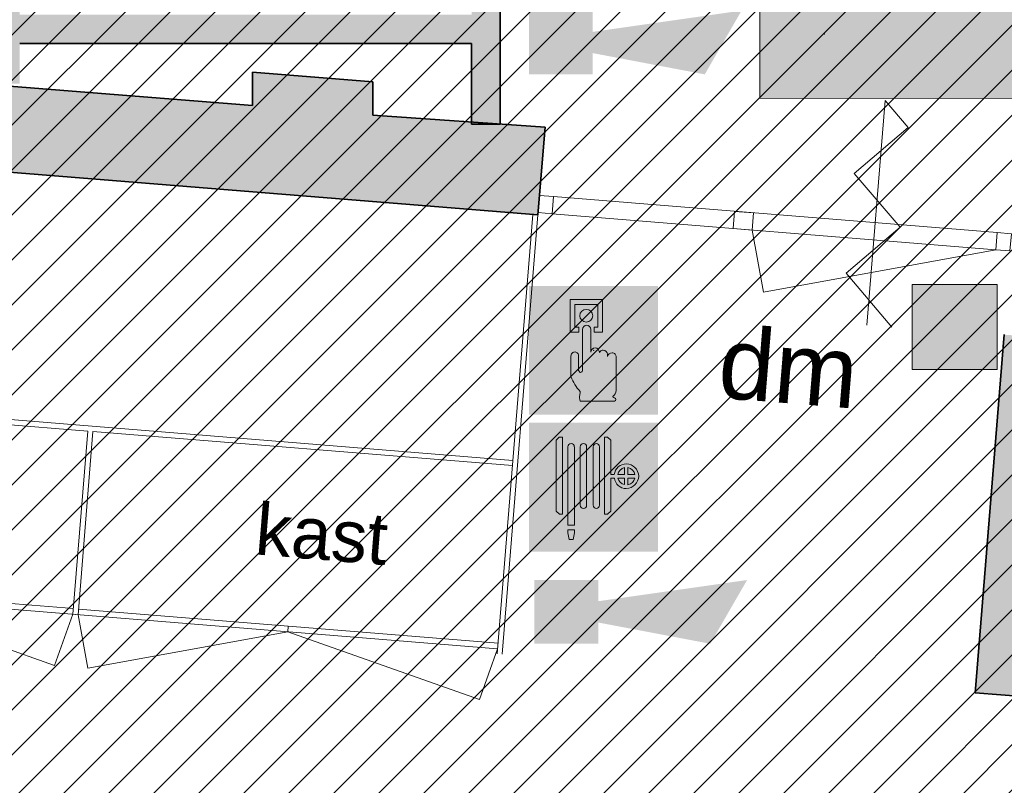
# Model space of a CAD drawing. Header units: millimetres. Extents: x -13022 to 1371524, y -38729 to 632593.
# Tile 12 of 256: x 454340 to 457778, y 574901 to 577575. Entities that reach past the tile are written whole.
import ezdxf

# ---------------------------------------------------------------- set-up
doc = ezdxf.new("R2010")
doc.units = ezdxf.units.MM
doc.header["$LTSCALE"] = 35
for name, color, linetype, lineweight in [('A LIJN 1', 1, 'Continuous', 20), ('A LIJN 2', 2, 'Continuous', 35), ('A LIJN 5', 5, 'Continuous', 13), ('A LIJN 9', 252, 'Continuous', 18), ('A OPMER', 10, 'Continuous', 50), ('Al65----_beveiliging-inst', 92, 'Continuous', 9), ('brandveiligheid voorzieningen', 10, 'Continuous', 9)]:
    doc.layers.add(name, color=color, linetype=linetype, lineweight=lineweight)
doc.styles.add('Arial20', font='arial.ttf', dxfattribs={"height": 0.1800000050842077})
doc.styles.add('Arial32', font='arial.ttf', dxfattribs={"height": 0.2499999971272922})

# ---------------------------------------------------------------- blocks, each defined once
blk = doc.blocks.new('Signaalgever (akoestisch)')
at = {"layer": 'Al65----_beveiliging-inst', "color": 10, "linetype": 'Continuous'}
for points in [[(3.712956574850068, 0), (3.712956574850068, 3.712956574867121), (0, 0), (0, 3.712956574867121)], [(10.23284543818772, 0), (12.37652191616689, 3.712956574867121), (3.712956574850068, 1.237652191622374), (3.712956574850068, 2.475304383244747)]]:
    blk.add_solid(points, dxfattribs=at)
blk = doc.blocks.new('Brandslanghaspel')
at = {"layer": 'brandveiligheid voorzieningen', "true_color": 0xffffff}
h = blk.add_hatch(color=7, dxfattribs=at)
h.paths.add_polyline_path([(-1.813099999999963, 2.182999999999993), (-1.98090000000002, 2.182999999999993), (-2.175299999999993, 2.364000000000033), (-2.175299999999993, 6.484000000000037), (-1.992600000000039, 6.663999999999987), (-1.813099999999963, 6.663999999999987)])
edge = h.paths.add_edge_path()
edge.add_arc((0.1716685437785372, 6.09723145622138), 0.1928873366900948, 92.01095951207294, 177.989040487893)
edge.add_line((-0.02109999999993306, 6.104000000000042), (-0.0213999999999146, 6.104000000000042))
edge.add_line((-0.02139999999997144, 6.104000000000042), (-0.02139999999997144, 2.701999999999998))
edge.add_line((-0.02139999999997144, 2.701999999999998), (-0.0210999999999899, 2.701999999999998))
edge.add_arc((0.1722579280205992, 2.711448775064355), 0.1935886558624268, 182.7976335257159, 267.8217742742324)
edge.add_arc((0.1572870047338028, 2.711391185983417), 0.1935409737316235, 272.2543291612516, 357.2187455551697)
edge.add_line((0.3505999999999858, 2.701999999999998), (0.3514999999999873, 2.701999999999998))
edge.add_line((0.3514999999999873, 2.701999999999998), (0.3514999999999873, 6.104000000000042))
edge.add_line((0.3514999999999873, 6.104000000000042), (0.3505999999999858, 6.104000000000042))
edge.add_arc((0.1577038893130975, 6.097115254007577), 0.1930189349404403, 2.044102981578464, 87.86340990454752)
edge = h.paths.add_edge_path()
edge.add_arc((-0.5786580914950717, 6.097058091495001), 0.193066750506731, 92.0605713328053, 177.9394286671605)
edge.add_line((-0.7716000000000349, 6.104000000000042), (-0.7720000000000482, 6.104000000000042))
edge.add_line((-0.7719999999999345, 6.104000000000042), (-0.7719999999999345, 2.701999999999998))
edge.add_line((-0.7719999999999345, 2.701999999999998), (-0.7715999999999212, 2.701999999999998))
edge.add_arc((-0.5778912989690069, 2.711803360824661), 0.1939566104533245, 182.8971976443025, 267.7222101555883)
edge.add_arc((-0.5932938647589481, 2.711893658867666), 0.1940462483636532, 272.2723529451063, 357.0774452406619)
edge.add_line((-0.3994999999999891, 2.701999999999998), (-0.3992000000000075, 2.701999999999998))
edge.add_line((-0.3992000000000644, 2.701999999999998), (-0.3992000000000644, 6.104000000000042))
edge.add_line((-0.3992000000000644, 6.104000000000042), (-0.3995000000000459, 6.104000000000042))
edge.add_arc((-0.5926308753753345, 6.096865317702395), 0.1932626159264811, 2.115670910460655, 87.91512499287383)
edge = h.paths.add_edge_path()
edge.add_arc((-1.296258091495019, 6.096843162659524), 0.1932744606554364, 91.99902916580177, 177.8778865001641)
edge.add_line((-1.489399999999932, 6.104000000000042), (-1.489399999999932, 1.534999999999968))
edge.add_line((-1.489399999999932, 1.534999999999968), (-1.116599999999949, 1.534999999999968))
edge.add_line((-1.116600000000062, 1.534999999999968), (-1.116600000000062, 6.104000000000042))
edge.add_line((-1.116600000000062, 6.104000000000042), (-1.117300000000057, 6.104000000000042))
edge.add_arc((-1.310265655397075, 6.097045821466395), 0.1930909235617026, 2.06395649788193, 87.84355638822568)
h.paths.add_polyline_path([(-1.115099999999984, 1.101999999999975), (-1.183300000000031, 0.7010000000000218), (-1.422400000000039, 0.7010000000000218), (-1.490300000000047, 1.105000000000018), (-1.490300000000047, 1.263000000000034), (-1.115099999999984, 1.263000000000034)])
edge = h.paths.add_edge_path()
edge.add_line((1.000700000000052, 4.489071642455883), (1.000700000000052, 6.484000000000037))
edge.add_line((1.000700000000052, 6.484000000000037), (0.8176000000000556, 6.663999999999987))
edge.add_line((0.8175999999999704, 6.663999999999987), (0.638499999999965, 6.663999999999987))
edge.add_line((0.6385000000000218, 6.663999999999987), (0.6385000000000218, 2.182999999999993))
edge.add_line((0.6385000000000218, 2.182999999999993), (0.8062000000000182, 2.182999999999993))
edge.add_line((0.8061999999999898, 2.182999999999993), (1.000699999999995, 2.364000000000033))
edge.add_line((1.000700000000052, 2.364000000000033), (1.000700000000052, 4.284999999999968))
edge.add_line((1.000700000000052, 4.284999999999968), (1.222800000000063, 4.284999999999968))
edge.add_arc((1.886564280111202, 4.339630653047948), 0.6660086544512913, 184.7050839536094, 271.9304783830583)
edge.add_arc((1.880673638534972, 4.423703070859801), 0.7502380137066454, 272.1638024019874, 357.8838316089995)
edge.add_arc((1.881752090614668, 4.368336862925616), 0.7491588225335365, 2.116161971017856, 87.9156160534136)
edge.add_arc((1.931546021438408, 4.376156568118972), 0.7411864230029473, 91.74313928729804, 171.2428322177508)
edge.add_arc((1.018200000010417, -221.5109638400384), 226.0000361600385, 89.95416337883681, 90.00443661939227)
edge = h.paths.add_edge_path(flags=16)
edge.add_line((1.802599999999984, 4.284999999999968), (1.802599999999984, 3.899999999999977))
edge.add_arc((1.920998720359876, 4.40720147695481), 0.5208373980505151, 193.5695191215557, 256.860438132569, ccw=False)
edge.add_line((1.414700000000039, 4.284999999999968), (1.802600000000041, 4.284999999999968))
edge = h.paths.add_edge_path(flags=16)
edge.add_line((1.802599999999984, 4.890999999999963), (1.802599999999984, 4.489000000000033))
edge.add_line((1.802599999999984, 4.489000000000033), (1.41119999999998, 4.489000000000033))
edge.add_arc((1.921221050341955, 4.383967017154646), 0.5207239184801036, 103.16759908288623, 168.3632784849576, ccw=False)
edge = h.paths.add_edge_path(flags=16)
edge.add_arc((1.898736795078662, 4.385323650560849), 0.5189254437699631, 11.52470556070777, 78.04824712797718)
edge.add_line((2.006200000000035, 4.893000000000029), (2.006200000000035, 4.489000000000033))
edge.add_line((2.006199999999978, 4.489000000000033), (2.407199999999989, 4.489000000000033))
edge = h.paths.add_edge_path(flags=16)
edge.add_arc((1.897128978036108, 4.407672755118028), 0.5212128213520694, 282.0792177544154, 346.3871435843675)
edge.add_line((2.403700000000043, 4.284999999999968), (2.006200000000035, 4.284999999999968))
edge.add_line((2.006200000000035, 4.284999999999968), (2.006200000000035, 3.898000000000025))
at = {"layer": 'Al65----_beveiliging-inst', "color": 7, "true_color": 0xffffff}
blk.add_solid([(-3.75, 0), (3.75, 0), (-3.75, 7.5), (3.75, 7.5)], dxfattribs=at)
blk.add_solid([(-3.75, 0), (3.75, 0), (-3.75, 7.5), (3.75, 7.5)], dxfattribs=at)
at = {"layer": 'Al65----_beveiliging-inst', "color": 10}
blk.add_solid([(-3.5, 0.25), (3.5, 0.25), (-3.5, 7.25), (3.5, 7.25)], dxfattribs=at)
at = {"layer": 'brandveiligheid voorzieningen', "color": 7, "true_color": 0xffffff}
for points in [[(-2.175299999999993, 6.484000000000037), (-1.992599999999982, 6.663999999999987)], [(-2.175299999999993, 2.364000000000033), (-2.175299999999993, 6.484000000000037)], [(-1.992600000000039, 6.663999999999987), (-1.81310000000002, 6.663999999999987)], [(-1.813099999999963, 6.663999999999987), (-1.813099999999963, 2.182999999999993)], [(0.8175999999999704, 6.663999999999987), (0.638499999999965, 6.663999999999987)], [(0.6385000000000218, 6.663999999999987), (0.6385000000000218, 2.182999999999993)], [(1.000700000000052, 6.484000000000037), (0.8176000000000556, 6.663999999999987)], [(1.000700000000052, 4.489071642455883), (1.000700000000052, 6.484000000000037)], [(-1.489399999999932, 6.104000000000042), (-1.489399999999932, 1.534999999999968)], [(-1.116600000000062, 6.104000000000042), (-1.117300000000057, 6.104000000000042)], [(-1.116600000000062, 1.534999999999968), (-1.116600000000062, 6.104000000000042)], [(-0.7716000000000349, 6.104000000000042), (-0.7720000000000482, 6.104000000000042)], [(-0.7719999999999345, 6.104000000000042), (-0.7719999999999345, 2.701999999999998)], [(-0.3992000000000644, 6.104000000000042), (-0.3995000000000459, 6.104000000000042)], [(-0.3992000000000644, 2.701999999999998), (-0.3992000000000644, 6.104000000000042)], [(-0.02109999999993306, 6.104000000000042), (-0.0213999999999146, 6.104000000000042)], [(-0.02139999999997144, 6.104000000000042), (-0.02139999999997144, 2.701999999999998)], [(0.3514999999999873, 6.104000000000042), (0.3505999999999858, 6.104000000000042)], [(0.3514999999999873, 2.701999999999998), (0.3514999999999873, 6.104000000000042)], [(1.802599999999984, 4.890999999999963), (1.802599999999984, 4.489000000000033)], [(2.006200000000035, 4.489000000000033), (2.006200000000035, 4.893000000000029)], [(1.000700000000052, 2.364000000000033), (1.000700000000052, 4.284999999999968)], [(1.000700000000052, 4.284999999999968), (1.222800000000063, 4.284999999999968)], [(1.802599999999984, 4.489000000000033), (1.41119999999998, 4.489000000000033)], [(1.414700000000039, 4.284999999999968), (1.802600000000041, 4.284999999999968)], [(1.802599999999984, 4.284999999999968), (1.802599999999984, 3.899999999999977)], [(2.407199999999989, 4.489000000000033), (2.006199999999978, 4.489000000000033)], [(2.006200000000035, 3.898000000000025), (2.006200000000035, 4.284999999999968)], [(2.006200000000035, 4.284999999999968), (2.403700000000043, 4.284999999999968)], [(-1.98090000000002, 2.182999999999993), (-2.17530000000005, 2.364000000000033)], [(-0.7719999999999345, 2.701999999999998), (-0.7715999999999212, 2.701999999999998)], [(-0.3994999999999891, 2.701999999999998), (-0.3992000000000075, 2.701999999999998)], [(-0.02139999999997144, 2.701999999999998), (-0.0210999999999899, 2.701999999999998)], [(0.3505999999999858, 2.701999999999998), (0.3514999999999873, 2.701999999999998)], [(0.8061999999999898, 2.182999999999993), (1.000699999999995, 2.364000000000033)], [(-1.813099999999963, 2.182999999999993), (-1.980899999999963, 2.182999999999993)], [(0.6385000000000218, 2.182999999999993), (0.8062000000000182, 2.182999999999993)], [(-1.490300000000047, 1.105000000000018), (-1.490300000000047, 1.263000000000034)], [(-1.490300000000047, 1.263000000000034), (-1.115100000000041, 1.263000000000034)], [(-1.489399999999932, 1.534999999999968), (-1.116599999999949, 1.534999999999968)], [(-1.115099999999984, 1.263000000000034), (-1.115099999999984, 1.101999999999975)], [(-1.422400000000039, 0.7010000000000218), (-1.490300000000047, 1.105000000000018)], [(-1.183300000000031, 0.7010000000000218), (-1.422400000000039, 0.7010000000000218)], [(-1.115099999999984, 1.101999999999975), (-1.183299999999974, 0.7010000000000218)]]:
    blk.add_lwpolyline(points, dxfattribs=at)
for points in [[(-1.30299999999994, 6.289999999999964, 0.3932999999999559), (-1.48939999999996, 6.104000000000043)], [(-1.117299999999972, 6.104000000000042, 0.3927999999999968), (-1.302999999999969, 6.289999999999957)], [(-0.5855999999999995, 6.289999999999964, 0.3932999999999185), (-0.7716000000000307, 6.104000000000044)], [(-0.3994999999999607, 6.104000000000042, 0.3929000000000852), (-0.5855999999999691, 6.290000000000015)], [(0.1648999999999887, 6.289999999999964, 0.3937999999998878), (-0.02110000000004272, 6.104000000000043)], [(0.3506000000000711, 6.104000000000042, 0.3929999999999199), (0.1649000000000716, 6.289999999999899)], [(1.908999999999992, 5.116999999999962, 0.361500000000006), (1.199000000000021, 4.489000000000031)], [(1.411200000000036, 4.489000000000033, -0.2924000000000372), (1.802600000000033, 4.890999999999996)], [(2.630400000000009, 4.395999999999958, 0.392899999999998), (1.908999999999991, 5.116999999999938)], [(2.006199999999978, 4.893000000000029, -0.2987000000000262), (2.407199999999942, 4.489000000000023)], [(1.199000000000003, 4.489000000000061, 0.0002193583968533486), (1.000699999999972, 4.489071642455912)], [(1.222799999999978, 4.284999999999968, 0.400099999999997), (1.908999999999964, 3.673999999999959)], [(1.802599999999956, 3.899999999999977, -0.2833999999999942), (1.414699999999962, 4.28499999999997)], [(1.908999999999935, 3.673999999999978, 0.3925000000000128), (2.630399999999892, 4.39599999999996)], [(2.403699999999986, 4.284999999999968, -0.288199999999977), (2.006199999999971, 3.898000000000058)], [(-0.7715999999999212, 2.701999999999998, 0.3880000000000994), (-0.5855999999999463, 2.517999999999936)], [(-0.5855999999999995, 2.518000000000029, 0.3878999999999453), (-0.399499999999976, 2.701999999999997)], [(-0.02109999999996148, 2.701999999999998, 0.3889999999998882), (0.1649000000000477, 2.518000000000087)], [(0.1649000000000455, 2.518000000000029, 0.3887000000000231), (0.3506000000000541, 2.701999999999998)]]:
    blk.add_lwpolyline(points, format="xyb", dxfattribs=at)
blk.add_point((4.999999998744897e-05, 3.75), dxfattribs=at)
blk = doc.blocks.new('Handbrandmelder')
at = {"layer": 'brandveiligheid voorzieningen', "true_color": 0xffffff}
h = blk.add_hatch(color=7, dxfattribs=at)
h.paths.add_polyline_path([(-1.362300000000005, 6.704000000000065), (-1.362300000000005, 4.817999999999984), (-0.8615999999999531, 4.817999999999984), (-0.8615999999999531, 5.105000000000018), (-1.086699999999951, 5.105000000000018), (-1.086699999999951, 6.416000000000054), (0.2412000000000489, 6.416000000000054), (0.2412000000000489, 5.105000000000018), (0.04229999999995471, 5.105000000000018), (0.04229999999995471, 4.817999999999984), (0.5291999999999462, 4.817999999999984), (0.5291999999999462, 6.704000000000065)])
edge = h.paths.add_edge_path()
edge.add_line((-0.7744000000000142, 0.7949999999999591), (1.217199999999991, 0.7949999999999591))
edge.add_arc((1.184803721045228, 0.9150839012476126), 0.1243770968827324, 285.0978454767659, 344.5738128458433)
edge.add_arc((1.195484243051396, 0.8747174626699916), 0.109458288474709, 3.814851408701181, 78.55699892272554)
edge.add_arc((1.215450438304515, 1.081053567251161), 0.09906901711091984, 186.406081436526, 271.01189771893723, ccw=False)
edge.add_arc((0.8951311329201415, 1.429528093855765), 0.4224763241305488, 301.679206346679, 358.7077007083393)
edge.add_line((1.317499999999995, 1.419999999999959), (1.317499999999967, 3.355999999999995))
edge.add_arc((1.081486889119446, 3.369604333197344), 0.2364048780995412, 356.7009913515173, 450.505791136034)
edge.add_arc((1.075081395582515, 3.342345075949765), 0.2636902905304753, 89.06159279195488, 168.7031401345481)
edge.add_line((0.8165000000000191, 3.394000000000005), (0.8164999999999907, 3.518000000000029))
edge.add_arc((0.5556438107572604, 3.507110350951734), 0.2610833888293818, 2.390469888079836, 87.79258356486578)
edge.add_arc((0.5704530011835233, 3.50642776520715), 0.2616154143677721, 91.0410009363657, 151.5647371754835)
edge.add_line((0.3404000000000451, 3.630999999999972), (0.3404000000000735, 3.643000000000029))
edge.add_arc((0.0797851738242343, 3.632360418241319), 0.260831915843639, 2.337797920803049, 87.79954707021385)
edge.add_arc((0.09911405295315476, 3.633166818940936), 0.2600000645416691, 92.05296153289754, 177.8325614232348)
edge.add_line((-0.1607000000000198, 3.643000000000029), (-0.1607000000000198, 4.966999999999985))
edge.add_arc((-0.4109663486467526, 4.968042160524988), 0.2502685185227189, 359.7614099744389, 447.1448072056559)
edge.add_arc((-0.3888415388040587, 4.957652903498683), 0.2605261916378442, 92.12460751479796, 177.9439144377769)
edge.add_line((-0.6491999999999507, 4.966999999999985), (-0.6491999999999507, 2.557000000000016))
edge.add_arc((-0.7221004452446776, 2.557732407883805), 0.07290412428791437, 299.05017427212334, 359.42438665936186, ccw=False)
edge.add_line((-0.6866999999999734, 2.494000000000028), (-0.7617999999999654, 2.456999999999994))
edge.add_line((-0.7617999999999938, 2.456999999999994), (-0.7867999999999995, 2.456999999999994))
edge.add_line((-0.7867999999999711, 2.456999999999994), (-0.874499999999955, 2.56899999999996))
edge.add_line((-0.8745000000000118, 2.56899999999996), (-0.8745000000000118, 3.418999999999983))
edge.add_arc((-1.086056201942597, 3.443345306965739), 0.2129523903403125, 353.4354350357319, 446.9700572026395)
edge.add_arc((-1.078000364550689, 3.420914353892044), 0.2351074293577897, 89.22004572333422, 180.4665340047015)
edge.add_line((-1.313099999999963, 3.418999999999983), (-1.313099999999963, 2.281999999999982))
edge.add_line((-1.313099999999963, 2.282000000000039), (-1.313099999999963, 2.219000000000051))
edge.add_arc((0.9800915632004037, 3.05278358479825), 2.44006610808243, 199.9808058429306, 224.0251806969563)
edge.add_arc((-28.56458777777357, 4.729210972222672), 27.99404121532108, 352.66871906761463, 353.08124823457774, ccw=False)
edge.add_arc((-0.07303414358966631, 1.025300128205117), 0.7382087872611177, 169.7231517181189, 198.1780845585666)
edge = h.paths.add_edge_path(flags=17)
edge.add_arc((-0.4353433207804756, 5.779888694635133), 0.3920893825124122, 271.8332605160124, 357.9700289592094)
edge.add_arc((-0.4344971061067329, 5.742470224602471), 0.3917044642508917, 3.443843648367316, 88.28877503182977)
edge.add_arc((-0.4184133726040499, 5.749796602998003), 0.3842284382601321, 90.65414391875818, 177.5830480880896)
edge.add_arc((-0.4087352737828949, 5.781623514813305), 0.3938747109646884, 182.2733025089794, 267.9536111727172)
at = {"layer": 'Al65----_beveiliging-inst', "color": 7, "true_color": 0xffffff}
blk.add_solid([(-3.75, 0), (3.75, 0), (-3.75, 7.5), (3.75, 7.5)], dxfattribs=at)
at = {"layer": 'Al65----_beveiliging-inst', "color": 10}
blk.add_solid([(-3.5, 0.25), (3.5, 0.25), (-3.5, 7.25), (3.5, 7.25)], dxfattribs=at)
at = {"layer": 'brandveiligheid voorzieningen', "color": 7, "true_color": 0xffffff}
for points in [[(-1.362300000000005, 6.704000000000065), (-1.362300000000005, 4.818000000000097)], [(0.5291999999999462, 6.704000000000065), (-1.362300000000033, 6.704000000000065)], [(-1.086699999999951, 5.105000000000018), (-1.086699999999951, 6.416000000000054)], [(-1.086699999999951, 6.416000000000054), (0.2412000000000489, 6.416000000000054)], [(0.2412000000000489, 6.416000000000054), (0.2412000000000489, 5.105000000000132)], [(0.5291999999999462, 4.817999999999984), (0.5291999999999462, 6.704000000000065)], [(-1.362300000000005, 4.817999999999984), (-0.8616000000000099, 4.817999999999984)], [(-0.8615999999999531, 5.105000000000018), (-1.086699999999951, 5.105000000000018)], [(-0.8615999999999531, 4.817999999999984), (-0.8615999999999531, 5.105000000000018)], [(-0.6491999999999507, 4.966999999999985), (-0.6491999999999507, 2.557000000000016)], [(-0.1607000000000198, 3.643000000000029), (-0.1607000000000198, 4.966999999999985)], [(0.2412000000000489, 5.105000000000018), (0.04230000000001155, 5.105000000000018)], [(0.04229999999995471, 5.105000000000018), (0.04229999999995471, 4.817999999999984)], [(0.04229999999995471, 4.817999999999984), (0.5291999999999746, 4.817999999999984)], [(0.3404000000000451, 3.630999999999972), (0.3404000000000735, 3.643000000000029)], [(0.8165000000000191, 3.394000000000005), (0.8164999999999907, 3.518000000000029)], [(-1.313099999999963, 3.418999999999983), (-1.313099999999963, 2.281999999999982)], [(-0.8745000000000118, 2.56899999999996), (-0.8745000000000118, 3.418999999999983)], [(1.317499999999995, 1.419999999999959), (1.317499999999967, 3.355999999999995)], [(-0.7867999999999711, 2.456999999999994), (-0.874499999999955, 2.56899999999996)], [(-0.7617999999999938, 2.456999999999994), (-0.7867999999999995, 2.456999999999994)], [(-0.6866999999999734, 2.494000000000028), (-0.7617999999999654, 2.456999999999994)], [(-1.313099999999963, 2.282000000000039), (-1.313099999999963, 2.219000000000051)], [(-0.7744000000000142, 0.7949999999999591), (1.217199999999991, 0.7949999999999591)]]:
    blk.add_lwpolyline(points, dxfattribs=at)
for points in [[(-0.802299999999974, 5.765999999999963, -0.3986000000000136), (-0.4227999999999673, 6.134000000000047)], [(-0.4228000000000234, 5.388000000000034, -0.3922999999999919), (-0.8023000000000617, 5.765999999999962)], [(-0.4228000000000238, 6.133999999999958, -0.3880999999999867), (-0.04350000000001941, 5.765999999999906)], [(-0.04349999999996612, 5.76600000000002, -0.39459999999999), (-0.4227999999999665, 5.388000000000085)], [(-0.3984999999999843, 5.217999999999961, 0.392999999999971), (-0.6491999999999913, 4.966999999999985)], [(-0.1606999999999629, 4.966999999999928, 0.4008999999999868), (-0.3984999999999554, 5.217999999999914)], [(-1.074800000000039, 3.655999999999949, 0.4206000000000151), (-1.313100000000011, 3.418999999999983)], [(-0.874499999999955, 3.418999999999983, 0.4324000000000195), (-1.074799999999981, 3.655999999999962)], [(0.08979999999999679, 3.892999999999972, 0.3927999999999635), (-0.1606999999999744, 3.643000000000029)], [(0.3404000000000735, 3.643000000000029, 0.3912000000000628), (0.08980000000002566, 3.892999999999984)], [(0.5657000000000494, 3.768000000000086, 0.2703999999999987), (0.3404000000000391, 3.631000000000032)], [(0.8164999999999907, 3.518000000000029, 0.3909000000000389), (0.5657000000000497, 3.768000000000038)], [(1.079399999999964, 3.605999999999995, 0.3622000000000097), (0.8164999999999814, 3.394000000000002)], [(1.317499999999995, 3.355999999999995, 0.4338000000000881), (1.079399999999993, 3.605999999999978)], [(-0.6491999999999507, 2.557000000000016, -0.269699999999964), (-0.6866999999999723, 2.494000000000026)], [(-1.31310000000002, 2.219000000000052, 0.1053000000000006), (-0.7744000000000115, 1.35700000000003)], [(-0.7994000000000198, 1.156999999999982, 0.1247999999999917), (-0.7744000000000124, 0.79499999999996)], [(-0.7743999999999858, 1.356999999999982, -0.00180000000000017), (-0.7993999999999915, 1.156999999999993)], [(1.11699999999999, 1.069999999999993, 0.2540999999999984), (1.317500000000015, 1.419999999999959)], [(1.217200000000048, 0.981999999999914, -0.3869000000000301), (1.117000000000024, 1.069999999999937)], [(1.304699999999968, 0.882000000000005, 0.338199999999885), (1.217199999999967, 0.9819999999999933)], [(1.217200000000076, 0.7949999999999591, 0.2655000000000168), (1.304700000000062, 0.8820000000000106)]]:
    blk.add_lwpolyline(points, format="xyb", dxfattribs=at)
blk.add_point((0, 3.75), dxfattribs=at)
blk = doc.blocks.new('Vluchtrichting rechtdoor of naar beneden')
at = {"layer": 'Al65----_beveiliging-inst', "linetype": 'Continuous', "true_color": 0xffffff}
h = blk.add_hatch(color=7, dxfattribs=at)
edge = h.paths.add_edge_path()
edge.add_arc((-2.144871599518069, 5.962014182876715), 0.7575082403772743, 92.12804183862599, 178.1854773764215)
edge.add_arc((-2.162808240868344, 5.987162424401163), 0.7391926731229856, 180.0901010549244, 191.5625830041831)
edge.add_line((-2.887000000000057, 5.838999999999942), (-4.652000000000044, 5.838999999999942))
edge.add_line((-4.652000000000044, 5.838999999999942), (-5.698000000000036, 4.786999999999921))
edge.add_line((-5.698000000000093, 4.787000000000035), (-5.285000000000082, 4.372000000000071))
edge.add_line((-5.285000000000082, 4.371999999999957), (-4.410000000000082, 5.252999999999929))
edge.add_line((-4.410000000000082, 5.252999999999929), (-3.544000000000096, 5.252999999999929))
edge.add_line((-3.544000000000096, 5.252999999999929), (-5.5270000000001, 3.346000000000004))
edge.add_line((-5.527000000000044, 3.346000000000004), (-6.694000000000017, 3.346000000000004))
edge.add_line((-6.69399999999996, 3.346000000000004), (-6.69399999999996, 2.613000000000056))
edge.add_line((-6.69399999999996, 2.613000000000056), (-4.495999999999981, 2.613000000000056))
edge.add_line((-4.496000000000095, 2.613000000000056), (-4.136000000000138, 2.974000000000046))
edge.add_line((-4.136000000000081, 2.973999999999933), (-3.19300000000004, 2.02599999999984))
edge.add_line((-3.192999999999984, 2.025999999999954), (-3.192999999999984, 0.8519999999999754))
edge.add_line((-3.192999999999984, 0.8519999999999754), (-2.463999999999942, 0.8519999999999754))
edge.add_line((-2.463999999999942, 0.8519999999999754), (-2.463999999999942, 2.329999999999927))
edge.add_line((-2.463999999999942, 2.329999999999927), (-3.620999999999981, 3.492999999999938))
edge.add_line((-3.621000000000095, 3.492999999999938), (-3.192000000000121, 3.923000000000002))
edge.add_line((-3.192000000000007, 3.923000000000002), (-2.427999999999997, 3.153999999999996))
edge.add_line((-2.428000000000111, 3.153999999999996), (-2.033000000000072, 3.551999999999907))
edge.add_line((-2.033000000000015, 3.551999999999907), (-2.797000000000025, 4.320999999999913))
edge.add_line((-2.797000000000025, 4.320999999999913), (-2.317000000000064, 4.802999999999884))
edge.add_line((-2.317000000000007, 4.802999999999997), (-2.317000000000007, 5.267000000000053))
edge.add_line((-2.317000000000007, 5.267000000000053), (-2.173000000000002, 5.253000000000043))
edge.add_arc((-2.201310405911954, 6.011200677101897), 0.7587290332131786, 272.1383699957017, 358.096608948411)
edge.add_arc((-2.20364048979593, 5.95847877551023), 0.7611382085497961, 2.072151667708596, 87.69286938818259)
for points in [[(3.807999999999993, 1.105999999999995), (6.432999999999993, 1.105999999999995), (6.432999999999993, 6.344000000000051), (3.807999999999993, 6.344000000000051)], [(1.180499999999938, 2.889000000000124), (1.180499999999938, 5.804000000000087), (0.5774999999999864, 5.804000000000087), (0.5774999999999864, 2.889000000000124), (-0.5710000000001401, 2.889000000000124), (0.8789999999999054, 1.421000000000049), (2.333999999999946, 2.889000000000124)]]:
    blk.add_hatch(color=7, dxfattribs=at).paths.add_polyline_path(points)
at = {"layer": 'Al65----_beveiliging-inst', "color": 7, "true_color": 0xffffff, "const_width": 0.05}
blk.add_lwpolyline([(-7.5, 0), (7.5, 0), (7.5, 7.5), (-7.5, 7.5)], close=True, dxfattribs=at)
at = {"layer": 'Al65----_beveiliging-inst', "color": 255}
blk.add_point((3.75, 3.749999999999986), dxfattribs=at)
at = {"layer": 'Al65----_beveiliging-inst', "color": 7, "true_color": 0xffffff}
blk.add_solid([(-7.5, 0), (7.5, 0), (-7.5, 7.5), (7.5, 7.5)], dxfattribs=at)
at = {"layer": 'Al65----_beveiliging-inst', "color": 92}
blk.add_solid([(-7.25, 0.25), (7.25, 0.25), (-7.25, 7.25), (7.25, 7.25)], dxfattribs=at)
blk = doc.blocks.new('Kleefmagneet')
at = {"layer": 'Al65----_beveiliging-inst', "linetype": 'Continuous'}
blk.add_hatch(color=92, dxfattribs=at).paths.add_polyline_path([(76.19487482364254, -67.41881101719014), (71.25000035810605, -67.41881101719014), (71.25000035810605, -72.36368548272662), (76.19487482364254, -72.36368548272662)])
at = {"layer": 'Al65----_beveiliging-inst', "color": 92, "linetype": 'Continuous'}
blk.add_lwpolyline([(71.25000035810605, -72.36368548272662), (76.19487482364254, -72.36368548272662), (76.19487482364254, -67.41881101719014), (71.25000035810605, -67.41881101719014)], close=True, dxfattribs=at)

msp = doc.modelspace()

# ---------------------------------------------------------------- hatches: boundary and pattern name
at = {"layer": 'A LIJN 9', "ltscale": 0.1}
h = msp.add_hatch(dxfattribs=at)
h.set_pattern_fill('ANSI31', color=256, scale=35)
h.set_pattern_definition([(45, (0, 0), (-78.57724105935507, 78.57724105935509), [])])
h.paths.add_polyline_path([(444741.5309673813, 570000.481504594), (445305.608771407, 576950.4883781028), (447882.6779292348, 576741.3206340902), (447954.3211249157, 577553.510412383), (447948.4744048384, 584420.8231453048), (452689.5558912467, 584420.826565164), (453132.9935407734, 586074.793012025), (457663.5888034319, 586074.793012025), (457663.5964131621, 586207.3497895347), (458763.5986751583, 586207.3497895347), (458763.5986751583, 580393.3547977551), (458988.597143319, 580393.3547977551), (458988.597143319, 576496.9665783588), (462476.5121048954, 576204.6113018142), (462711.3982713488, 579224.7404281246), (477094.6641207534, 578057.3631082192), (476853.4555573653, 575069.9946546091), (477168.3107834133, 575044.4285407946), (477176.5545046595, 575145.9527198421), (477719.5356128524, 575101.8479034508), (477711.4284551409, 575002.0394507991), (477863.1389594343, 574989.7256139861), (477863.1389594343, 570000.4815045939)])
h = msp.add_hatch(color=256, dxfattribs=at)
h.dxf.hatch_style = 1
h.paths.add_polyline_path([(455300.2999580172, 584420.8326880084), (451434.6689379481, 584420.823622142), (451434.6651232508, 584270.8278242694), (454190.7698284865, 584270.8340231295), (454190.4023683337, 581460.3570703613), (451981.6164082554, 581459.6570674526), (451981.4943379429, 581909.6444729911), (451881.4882344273, 581909.6158627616), (451881.6560781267, 581359.6433405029), (454190.390924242, 581360.3605047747), (454190.192557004, 579851.4942245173), (451882.1138447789, 579850.7398728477), (451882.144362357, 579750.739491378), (454190.1811129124, 579751.4967112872), (454189.8683077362, 577351.4446858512), (454339.8622012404, 577351.4256183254), (454339.8812747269, 577492.3557896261), (455917.9680949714, 577492.1517023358), (455918.0482036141, 577210.379100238), (456018.0543041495, 577210.407704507), (456017.6270580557, 578724.597388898), (455917.6209545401, 578724.5697383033), (455917.9413920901, 577592.1520793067), (454339.8927188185, 577592.3542622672), (454340.1750093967, 579751.5396265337), (456017.3371380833, 579752.0679537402), (456017.3066234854, 579852.0683411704), (454340.1864534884, 579851.5371457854), (454340.3237825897, 580879.6762347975), (456017.0167064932, 580879.5369927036), (456017.0319652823, 580979.5345131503), (454340.3352266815, 580979.6727959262), (454340.4687381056, 582006.8639404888), (456016.711530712, 582006.717068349), (456016.711530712, 582106.7145887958), (454340.4801821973, 582106.8614539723), (454340.617511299, 583134.0661822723), (456016.3758373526, 583133.9574698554), (456016.3910961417, 583233.9549783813), (454340.6289553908, 583234.0789617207), (454340.763713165, 584270.8340231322), (455265.0592377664, 584270.8358604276), (455300.2931415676, 584306.0697672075), (455300.2808815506, 584336.2002913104)])
h = msp.add_hatch(color=256, dxfattribs=at)
h.dxf.hatch_style = 1
h.paths.add_polyline_path([(453022.8151119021, 577444.1589955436), (452092.3646962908, 577523.9815358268), (451597.9992894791, 577558.0681395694), (451574.176228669, 577257.2197620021), (452998.3843883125, 577143.313020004), (452998.6757076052, 577146.902537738)])
h.paths.add_polyline_path([(455573.0775094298, 577241.4021197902), (455573.1080240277, 577357.9926196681), (455153.1251228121, 577392.0788470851), (455153.0793494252, 577274.939030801), (454189.9705727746, 577351.4446728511), (454189.8683077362, 577351.4446858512), (454189.8683087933, 577351.4527963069), (453022.8151119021, 577444.1589955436), (452998.6757076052, 577146.8720201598), (456149.5240277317, 576893.7344316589), (456174.3348187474, 577199.5224658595), (456018.0577419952, 577210.4077054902), (455918.0482036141, 577210.379100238), (455918.0462149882, 577217.3738547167)])
h = msp.add_hatch(color=256, dxfattribs=at)
h.dxf.hatch_style = 1
h.paths.add_polyline_path([(457957.2175460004, 576460.422004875), (457777.8045990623, 576474.9832854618), (457676.3184285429, 575224.4858924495), (457855.7236349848, 575209.9251929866)])

# ---------------------------------------------------------------- linework, layer by layer
at = {"layer": 'A LIJN 1', "color": 1, "linetype": 'Continuous'}
for p, q in [((457362.0331561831, 577292.833775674), (457298.3582294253, 576508.2192305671)), ((457442.1341663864, 577198.5554460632), (457362.0331561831, 577292.833775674)), ((457253.6347186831, 577038.3667711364), (457442.1341663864, 577198.5554460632)), ((457413.83674207, 576849.8596910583), (457253.6347186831, 577038.3667711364)), ((457413.83674207, 576849.8596910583), (457225.3296679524, 576689.6519486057)), ((457385.5316913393, 576501.144874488), (457225.3296679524, 576689.6519486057))]:
    msp.add_line(p, q, dxfattribs=at)
at = {"layer": 'A LIJN 2'}
for p, q in [((456017.6270580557, 578724.597388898, -17276054.38232422), (456018.0543041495, 577210.407704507, -17276054.38232422)), ((454339.8927188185, 577492.3557881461, -17276054.38232422), (455917.9719096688, 577492.1517018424, -17276054.38232422)), ((455918.0482036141, 577210.379100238, -17276054.38232422), (455917.9680949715, 577492.1517018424, -17276054.38232422)), ((456018.0543041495, 577210.407704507, -17276054.38232422), (455918.0482036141, 577210.379100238, -17276054.38232422)), ((457777.8046316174, 576474.9836866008, 15000.00059604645), (457676.3184285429, 575224.4858924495, 15000.00059604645)), ((457676.3184285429, 575224.4858924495, 15000.00059604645), (457855.7236349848, 575209.9251929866, 15000.00059604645))]:
    msp.add_line(p, q, dxfattribs=at)
for points, invisible_edges in [([(453022.8151119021, 577444.1589955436, -17276054.38232422), (455153.0793494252, 577274.939030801, -17276054.38232422), (452998.6757076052, 577146.8720201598, -17276054.38232422)], 2), ([(455153.0793494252, 577274.939030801, -17276054.38232422), (455153.1251228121, 577392.0788470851, -17276054.38232422), (455573.1080240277, 577357.9926196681, -17276054.38232422)], 12), ([(455573.1080240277, 577357.9926196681, -17276054.38232422), (455573.0775094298, 577241.4021197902, -17276054.38232422), (455153.0793494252, 577274.939030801, -17276054.38232422)], 14), ([(455153.0793494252, 577274.939030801, -17276054.38232422), (456149.5240277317, 576893.7344316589, -17276054.38232422), (452998.6757076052, 577146.8720201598, -17276054.38232422)], 13), ([(455573.0775094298, 577241.4021197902, -17276054.38232422), (456174.3348187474, 577199.5224658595, -17276054.38232422), (456149.5240277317, 576893.7344316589, -17276054.38232422)], 12)]:
    msp.add_3dface(points, dxfattribs=dict(at, invisible_edges=invisible_edges))
at = {"layer": 'A LIJN 5', "linetype": 'Continuous'}
for p, q in [((456203.9368665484, 576957.3521439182, -17276054.38232422), (457752.7573293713, 576831.6483322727, -17276054.38232422)), ((456006.9764232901, 575359.9705819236, -17276054.38232422), (456131.5796917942, 576895.1763872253, -17276054.38232422)), ((456149.5240277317, 576893.7344316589, -17276054.38232422), (456024.9207592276, 575358.5152749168, -17276054.38232422)), ((457747.8745168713, 576771.4676682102, -17276054.38232422), (456199.0540570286, 576897.169572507, -17276054.38232422)), ((456897.1741563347, 576840.5098740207, -17276054.38232422), (456936.9004136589, 576623.2056442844, -17276054.38232422)), ((456936.9004136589, 576623.2056442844, -17276054.38232422), (457747.8745168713, 576771.4676682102, -17276054.38232422)), ((454577.7467197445, 576138.1421033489, -17276054.38232422), (453107.1046626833, 576257.5020734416, -17276054.38232422)), ((453108.5237300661, 576275.4349652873, -17276054.38232422), (456061.8317669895, 576035.7422832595, -17276054.38232422)), ((454577.7467197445, 576138.1421033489, -17276054.38232422), (454525.8210605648, 575498.2476297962, -17276054.38232422)), ((454543.750134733, 575496.7923287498, -17276054.38232422), (454595.691055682, 576136.6868023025, -17276054.38232422)), ((456060.3821850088, 576017.8112987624, -17276054.38232422), (454595.691055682, 576136.6868023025, -17276054.38232422)), ((454527.4384922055, 575518.187058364, -17276054.38232422), (453056.7811763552, 575637.5470224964, -17276054.38232422)), ((453055.1637447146, 575617.6076058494, -17276054.38232422), (456008.4412670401, 575377.9168252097, -17276054.38232422)), ((453787.494052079, 575558.1708077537, -17276054.38232422), (454461.9019961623, 575319.1456917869, -17276054.38232422)), ((454461.9019961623, 575319.1456917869, -17276054.38232422), (454525.8363193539, 575498.2476297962, -17276054.38232422)), ((454525.8210605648, 575498.2476297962, -17276054.38232422), (454543.750134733, 575496.7923287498, -17276054.38232422)), ((454543.750134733, 575496.7923287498, -17276054.38232422), (454577.9603398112, 575309.7272101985, -17276054.38232422)), ((456010.0586986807, 575397.8562478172, -17276054.38232422), (454545.3675693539, 575516.7298440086, -17276054.38232422)), ((455276.0957008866, 575437.340271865, -17276054.38232422), (455277.7283942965, 575457.2930459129, -17276054.38232422)), ((454577.9603398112, 575309.7272101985, -17276054.38232422), (455276.0957008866, 575437.3555306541, -17276054.38232422)), ((455276.0957008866, 575437.3555306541, -17276054.38232422), (455945.0410014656, 575200.2663735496, -17276054.38232422)), ((455945.0410014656, 575200.2663735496, -17276054.38232422), (456008.4412670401, 575377.9168252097, -17276054.38232422))]:
    msp.add_line(p, q, dxfattribs=at)

# ---------------------------------------------------------------- block references
at = {"ltscale": 0.1, "xscale": 60, "yscale": 60, "zscale": 60}
for p in [(456117.9841107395, 577384.0875132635), (456137.2864789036, 575395.3332855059)]:
    msp.add_blockref('Signaalgever (akoestisch)', p, dxfattribs=at)
at = {"layer": 'A OPMER', "ltscale": 0.1, "xscale": 60, "yscale": 60, "zscale": 60, "rotation": 180}
msp.add_blockref('Vluchtrichting rechtdoor of naar beneden', (457374.4856783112, 577750.2088072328), dxfattribs=at)
at = {"layer": 'A OPMER', "ltscale": 0.1, "xscale": 60, "yscale": 60, "zscale": 60}
msp.add_blockref('Brandslanghaspel', (456343.55478349, 575717.0510355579), dxfattribs=at)
at = {"layer": 'Al65----_beveiliging-inst', "xscale": 60, "yscale": 60, "zscale": 60}
for name, p in [('Handbrandmelder', (456343.55478349, 576195.1827272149)), ('Kleefmagneet', (453181.3021773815, 580695.4708756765, 327266.5023803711))]:
    msp.add_blockref(name, p, dxfattribs=at)

# ---------------------------------------------------------------- texts
at = {"layer": 'A LIJN 1', "color": 1, "linetype": 'ByBlock'}
for s, height, style, p in [('dm', 249.9999915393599, 'Arial32', (456772.7768814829, 576255.661482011, 327266.5023803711)), ('kast', 180.000001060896, 'Arial20', (455157.3365485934, 575707.8785959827))]:
    msp.add_text(s, height=height, rotation=355.3600027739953, dxfattribs=dict(at, style=style)).set_placement(p)

# ---------------------------------------------------------------- meshes
at = {"layer": 'A LIJN 5', "linetype": 'Continuous'}
mesh = msp.add_polyface(dxfattribs=at)
corners = [(456199.0540570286, 576897.169572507, -17276054.38232422), (456150.1343792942, 576901.1406723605, -17276054.38232422), (456155.0171917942, 576961.3232378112, -17276054.38232422), (456203.9368665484, 576957.3521439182, -17276054.38232422)]
mesh.append_faces([[corners[k] for k in face] for face in [(0, 1, 2, 3)]])
mesh = msp.add_polyface(dxfattribs=at)
corners = [(456897.1741563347, 576840.5098740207, -17276054.38232422), (456831.1951554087, 576845.8657030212, -17276054.38232422), (456836.0474503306, 576905.6668047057, -17276054.38232422), (456902.0264512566, 576900.3109757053, -17276054.38232422)]
mesh.append_faces([[corners[k] for k in face] for face in [(0, 1, 2, 3)]])
mesh = msp.add_polyface(dxfattribs=at)
corners = [(457752.7649587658, 576831.6941086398, -17276054.38232422), (457802.6230490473, 576827.646714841, -17276054.38232422), (457797.7326071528, 576767.4202744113, -17276054.38232422), (457747.8745168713, 576771.4676682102, -17276054.38232422)]
mesh.append_faces([[corners[k] for k in face] for face in [(0, 1, 2, 3)]])

doc.saveas('drawing.dxf')
